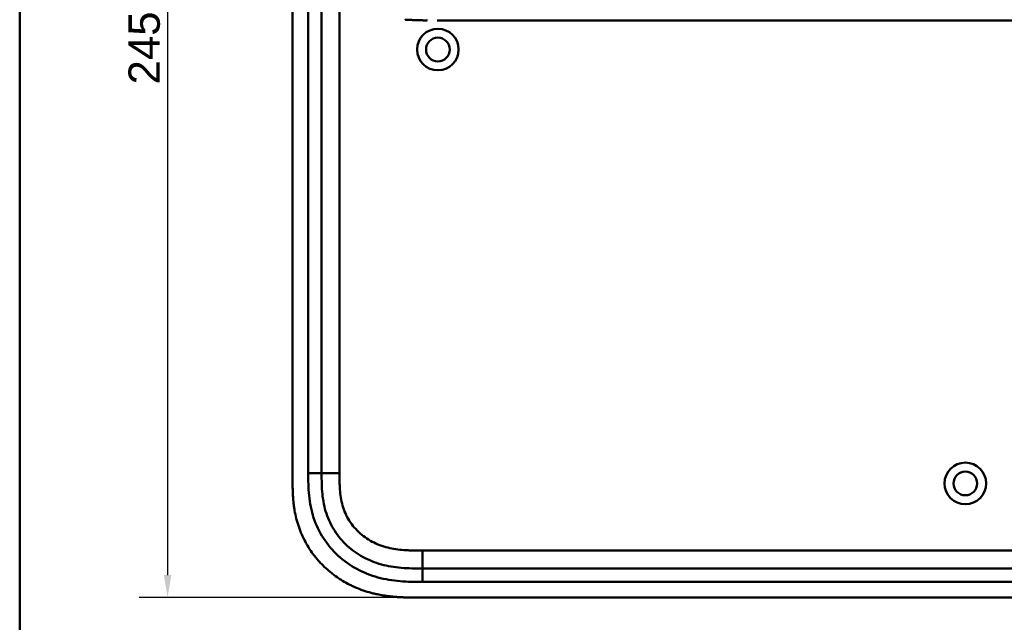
# Model space of a CAD drawing. Header units: millimetres. Extents: x 20 to 833, y 20 to 574.
# Tile 2 of 12: x 20 to 240, y 273 to 408. Entities that reach past the tile are written whole.
import ezdxf

# ---------------------------------------------------------------- set-up
doc = ezdxf.new("R2010")
doc.units = ezdxf.units.MM
doc.header["$LTSCALE"] = 2
for name, color, linetype, lineweight in [('Bemaßungen(DIN)', 7, 'Continuous', 25), ('Sichtbare Kanten(DIN)', 7, 'Continuous', 50), ('Sichtbare tangentiale Kanten(DIN)', 7, 'Continuous', 50), ('Skizziergeometrie(DIN)', 7, 'Continuous', 50)]:
    doc.layers.add(name, color=color, linetype=linetype, lineweight=lineweight)
doc.styles.add('STANDARD-DIN~0', font='arial.ttf')
doc.dimstyles.new('CAD-LAN', dxfattribs={"dimscale": 2, "dimtxt": 3.5, "dimasz": 2.5, "dimexe": 3.175, "dimexo": 0, "dimgap": 0.8, "dimtad": 1, "dimrnd": 1e-08, "dimtxsty": 'STANDARD-DIN~0', "dimcen": 0.09, "dimdle": 10, "dimclrd": 250, "dimclre": 250, "dimclrt": 250, "dimadec": 0, "dimazin": 2, "dimtfac": 1, "dimtmove": 0, "dimatfit": 3, "dimfxl": 1, "dimtolj": 1, "dimtzin": 0, "dimlwd": 25, "dimlwe": 25, "dimarcsym": 0})

# ---------------------------------------------------------------- blocks, each defined once
blk = doc.blocks.new('Ränder Standardrahmen')
at = {"layer": 'Skizziergeometrie(DIN)', "flags": 128}
blk.add_lwpolyline([(10, 10), (10, 287), (410, 287), (410, 10), (10, 10)], dxfattribs=at)
blk = doc.blocks.new('*D10')
at = {"layer": 'Bemaßungen(DIN)', "color": 250, "linetype": 'Continuous', "lineweight": 25, "true_color": 0x3f3f3f, "transparency": 16777216}
for p, q in [((109.08, 523.56), (46.73, 523.56)), ((53.08, 518.56), (53.08, 283.56)), ((109.08, 278.56), (46.73, 278.56))]:
    blk.add_line(p, q, dxfattribs=at)
at = {"layer": 'Bemaßungen(DIN)', "color": 250, "linetype": 'Continuous', "true_color": 0x3f3f3f, "transparency": 16777216}
for points in [[(52.25, 518.56), (53.92, 518.56), (53.08, 523.56)], [(52.25, 283.56), (53.92, 283.56), (53.08, 278.56)]]:
    blk.add_solid(points, dxfattribs=at)
at = {"layer": 'Defpoints', "color": 0, "linetype": 'Continuous', "transparency": 16777216}
for p in [(109.08, 523.56), (53.08, 278.56), (109.08, 278.56)]:
    blk.add_point(p, dxfattribs=at)
at = {"layer": 'Bemaßungen(DIN)', "color": 250, "linetype": 'Continuous', "lineweight": 25, "true_color": 0x3f3f3f, "transparency": 16777216, "insert": (44.34, 393.25), "char_height": 7, "attachment_point": 1, "rotation": 90, "style": 'STANDARD-DIN~0'}
blk.add_mtext('\\A1;245', dxfattribs=at)

msp = doc.modelspace()

# ---------------------------------------------------------------- linework, layer by layer
at = {"layer": 'Sichtbare Kanten(DIN)'}
for p, q in [((81.046, 496.78), (81.046, 305.348)), ((87.546, 495.78), (87.546, 306.348)), ((113.409, 407.561), (240.26, 407.561)), ((110.084, 285.064), (255.007, 285.064)), ((109.084, 278.564), (268.007, 278.564))]:
    msp.add_line(p, q, dxfattribs=at)
for centre, radius in [((113.546, 401.064), 4.65), ((113.546, 401.064), 2.65), ((231.546, 304.064), 4.65), ((231.546, 304.064), 2.65)]:
    msp.add_circle(centre, radius, dxfattribs=at)
for points, degree, knots in [([(106.28, 407.727), (106.28, 407.727), (106.298, 407.726), (106.489, 407.717), (106.855, 407.701), (107.409, 407.676), (108.164, 407.647), (108.97, 407.618), (109.645, 407.6), (110.136, 407.588), (110.452, 407.582), (110.593, 407.58), (110.647, 407.579)], 5, [0, 0, 0, 0, 0, 0, 0.00002286, 0.00969157, 0.09825636, 0.18682115, 0.27538594, 0.36395073, 0.40823312, 0.43566831, 0.43566831, 0.43566831, 0.43566831, 0.43566831, 0.43566831]), ([(111.177, 407.571), (111.177, 407.571), (111.177, 407.571), (111.177, 407.571), (111.177, 407.571), (111.177, 407.571), (111.177, 407.571), (111.176, 407.571), (111.176, 407.571), (111.17, 407.571), (111.165, 407.571), (111.153, 407.571), (111.146, 407.571), (111.121, 407.572), (111.103, 407.572), (110.987, 407.573), (110.89, 407.575), (110.761, 407.577), (110.728, 407.577), (110.685, 407.578), (110.674, 407.578), (110.66, 407.579), (110.656, 407.579), (110.652, 407.579), (110.65, 407.579), (110.649, 407.579), (110.648, 407.579), (110.648, 407.579), (110.648, 407.579), (110.647, 407.579), (110.647, 407.579), (110.647, 407.579)], 3, [0, 0, 0, 0, 0.000010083, 0.000010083, 0.000030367, 0.000030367, 0.000084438, 0.000084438, 0.00022861, 0.00022861, 0.001766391, 0.001766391, 0.003816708, 0.003816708, 0.009284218, 0.009284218, 0.038444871, 0.038444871, 0.048164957, 0.048164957, 0.051405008, 0.051405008, 0.052485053, 0.052485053, 0.052845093, 0.052845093, 0.05296512, 0.05296512, 0.053005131, 0.053005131, 0.053043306, 0.053043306, 0.053043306, 0.053043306]), ([(266.888, 407.561), (266.502, 407.561), (266.135, 407.561), (265.331, 407.561), (264.912, 407.561), (263.647, 407.561), (262.758, 407.561), (259.885, 407.561), (257.805, 407.561), (252.658, 407.561), (249.549, 407.561), (244.387, 407.561), (242.324, 407.561), (240.26, 407.561)], 3, [0, 0, 0, 0, 0.1534173, 0.1534173, 0.3047718, 0.3047718, 0.5966116, 0.5966116, 1.2249955, 1.2249955, 2.1545342, 2.1545342, 2.7736042, 2.7736042, 2.7736042, 2.7736042]), ([(87.546, 306.348), (87.546, 305.549), (87.547, 303.965), (87.678, 301.659), (88.007, 299.441), (88.755, 296.612), (90.314, 293.334), (93.144, 289.991), (96.728, 287.449), (100.162, 286.086), (103.08, 285.449), (105.345, 285.172), (107.682, 285.065), (109.278, 285.064), (110.084, 285.064)], 3, [41.2275228, 41.2275228, 41.2275228, 41.2275228, 41.4710255, 41.7145268, 41.9580281, 42.2015293, 42.6885319, 43.1755344, 43.662537, 44.1495395, 44.3930408, 44.6365421, 44.8800433, 45.1235454, 45.1235454, 45.1235454, 45.1235454]), ([(81.046, 305.348), (81.045, 305.05), (81.046, 304.451), (81.051, 303.698), (81.064, 302.941), (81.081, 302.333), (81.115, 301.57), (81.153, 300.958), (81.229, 300.039), (81.33, 299.12), (81.542, 297.741), (81.796, 296.525), (82.203, 295.022), (82.604, 293.838), (83.195, 292.394), (83.741, 291.27), (84.512, 289.912), (85.196, 288.866), (86.13, 287.617), (86.939, 286.666), (88.019, 285.542), (88.937, 284.698), (90.144, 283.714), (91.155, 282.986), (92.47, 282.153), (93.56, 281.55), (94.961, 280.877), (96.111, 280.404), (97.579, 279.894), (98.771, 279.554), (100.128, 279.241), (101.04, 279.071), (101.955, 278.93), (102.565, 278.85), (103.329, 278.766), (103.939, 278.712), (104.702, 278.658), (105.312, 278.625), (106.225, 278.59), (107.436, 278.565), (108.487, 278.564), (109.084, 278.564)], 3, [0.00000945, 0.00000945, 0.00000945, 0.00000945, 0.02084254, 0.04167563, 0.05209218, 0.07292527, 0.08334182, 0.10417491, 0.11459146, 0.14584109, 0.16667419, 0.20834037, 0.22917346, 0.27083965, 0.29167274, 0.33333892, 0.35417201, 0.3958382, 0.41667129, 0.45833747, 0.47917057, 0.52083675, 0.54166984, 0.58333603, 0.60416912, 0.6458353, 0.66666839, 0.70833458, 0.72916767, 0.77083385, 0.79166695, 0.82291658, 0.83333313, 0.85416622, 0.86458277, 0.88541586, 0.89583241, 0.9166655, 0.92708204, 0.95833168, 0.99999787, 0.99999787, 0.99999787, 0.99999787])]:
    msp.add_open_spline(points, degree=degree, knots=knots, dxfattribs=at)
at = {"layer": 'Sichtbare tangentiale Kanten(DIN)'}
for p, q in [((84.546, 306.348), (84.546, 495.78)), ((91.546, 495.78), (91.546, 306.348)), ((87.546, 306.348), (84.546, 306.348)), ((91.546, 306.348), (87.546, 306.348)), ((110.084, 289.064), (255.007, 289.064)), ((110.084, 285.064), (110.084, 289.064)), ((110.084, 285.064), (110.084, 282.064)), ((255.007, 282.064), (110.084, 282.064))]:
    msp.add_line(p, q, dxfattribs=at)
for points, knots in [([(110.084, 282.064), (109.278, 282.064), (107.631, 282.065), (105.108, 282.179), (102.586, 282.486), (99.269, 283.208), (95.29, 284.782), (91.099, 287.754), (87.766, 291.686), (85.928, 295.555), (85.061, 298.845), (84.687, 301.368), (84.546, 303.902), (84.546, 305.548), (84.546, 306.348)], [41.2275225, 41.2275225, 41.2275225, 41.2275225, 41.4710252, 41.7145264, 41.9580277, 42.201529, 42.6885315, 43.1755341, 43.6625366, 44.1495392, 44.3930404, 44.6365417, 44.880043, 45.123546, 45.123546, 45.123546, 45.123546]), ([(91.546, 306.348), (91.546, 306.113), (91.546, 305.878), (91.546, 305.642), (91.546, 305.499), (91.547, 305.355), (91.548, 305.211), (91.549, 305.139), (91.549, 305.067), (91.55, 304.996), (91.551, 304.852), (91.554, 304.708), (91.556, 304.564), (91.557, 304.488), (91.559, 304.412), (91.561, 304.336), (91.562, 304.26), (91.564, 304.183), (91.566, 304.107), (91.571, 303.955), (91.576, 303.803), (91.582, 303.645), (91.595, 303.337), (91.611, 303.042), (91.633, 302.738), (91.634, 302.73), (91.634, 302.723), (91.635, 302.715), (91.68, 302.098), (91.746, 301.509), (91.843, 300.92), (91.844, 300.911), (91.846, 300.903), (91.847, 300.894), (91.946, 300.296), (92.077, 299.704), (92.24, 299.134), (92.243, 299.124), (92.246, 299.114), (92.249, 299.103)], [0, 0, 0, 0, 0.07060207, 0.07060207, 0.07060207, 0.11373454, 0.11373454, 0.11373454, 0.13530078, 0.13530078, 0.13530078, 0.17843325, 0.17843325, 0.17843325, 0.20129346, 0.20129346, 0.20129346, 0.22415366, 0.22415366, 0.22415366, 0.26987408, 0.26987408, 0.26987408, 0.35911937, 0.35911937, 0.35911937, 0.36131491, 0.36131491, 0.36131491, 0.54166811, 0.54166811, 0.54166811, 0.54438603, 0.54438603, 0.54438603, 0.72751094, 0.72751094, 0.72751094, 0.73075248, 0.73075248, 0.73075248, 0.73075248]), ([(92.249, 299.103), (92.42, 298.513), (92.627, 297.941), (92.87, 297.392), (93.119, 296.827), (93.412, 296.273), (93.741, 295.748), (94.073, 295.22), (94.446, 294.712), (94.85, 294.238), (95.255, 293.762), (95.699, 293.311), (96.169, 292.897), (96.637, 292.484), (97.135, 292.103), (97.656, 291.758), (98.176, 291.414), (98.721, 291.103), (99.28, 290.831), (99.839, 290.558), (100.42, 290.319), (101.006, 290.118), (101.01, 290.117), (101.013, 290.116), (101.016, 290.115), (101.596, 289.916), (102.192, 289.75), (102.792, 289.616), (102.797, 289.615), (102.802, 289.614), (102.808, 289.613), (103.397, 289.481), (103.989, 289.38), (104.59, 289.303), (104.599, 289.302), (104.608, 289.3), (104.617, 289.299), (105.21, 289.224), (105.798, 289.172), (106.416, 289.136), (106.423, 289.135), (106.43, 289.135), (106.438, 289.134), (106.743, 289.117), (107.038, 289.104), (107.339, 289.094), (107.649, 289.084), (107.957, 289.077), (108.265, 289.073), (108.873, 289.064), (109.479, 289.064), (110.084, 289.064)], [0, 0, 0, 0, 0.1818471, 0.1818471, 0.1818471, 0.3687122, 0.3687122, 0.3687122, 0.5566899, 0.5566899, 0.5566899, 0.7451003, 0.7451003, 0.7451003, 0.9328992, 0.9328992, 0.9328992, 1.1203708, 1.1203708, 1.1203708, 1.3077792, 1.3077792, 1.3077792, 1.3088638, 1.3088638, 1.3088638, 1.4939899, 1.4939899, 1.4939899, 1.4956398, 1.4956398, 1.4956398, 1.6777905, 1.6777905, 1.6777905, 1.6806002, 1.6806002, 1.6806002, 1.8606637, 1.8606637, 1.8606637, 1.8628262, 1.8628262, 1.8628262, 1.9520853, 1.9520853, 1.9520853, 2.0438684, 2.0438684, 2.0438684, 2.2253748, 2.2253748, 2.2253748, 2.2253748])]:
    msp.add_open_spline(points, degree=3, knots=knots, dxfattribs=at)

# ---------------------------------------------------------------- block references
at = {"xscale": 2, "yscale": 2, "zscale": 2}
msp.add_blockref('Ränder Standardrahmen', (0, 0), dxfattribs=at)

# ---------------------------------------------------------------- dimensions: what is measured, and where the dimension line sits
at = {"layer": 'Bemaßungen(DIN)', "color": 250, "linetype": 'Continuous', "lineweight": 25, "true_color": 0x3f3f3f}
dim = msp.add_linear_dim(base=(53.084, 278.564), p1=(109.084, 523.564), p2=(109.084, 278.564), angle=270, dimstyle='CAD-LAN', override={"dimgap": 0.8, "dimdec": 2, "dimtol": 0, "dimlim": 0, "dimtp": 0, "dimtm": 0, "dimtdec": 2, "dimtofl": 0, "dimatfit": 1}, dxfattribs=at)
dim.commit()
dim.dimension.update_dxf_attribs({"geometry": '*D10', "text_midpoint": (53.084, 401.064), "dimtype": 160})

doc.saveas('drawing.dxf')
